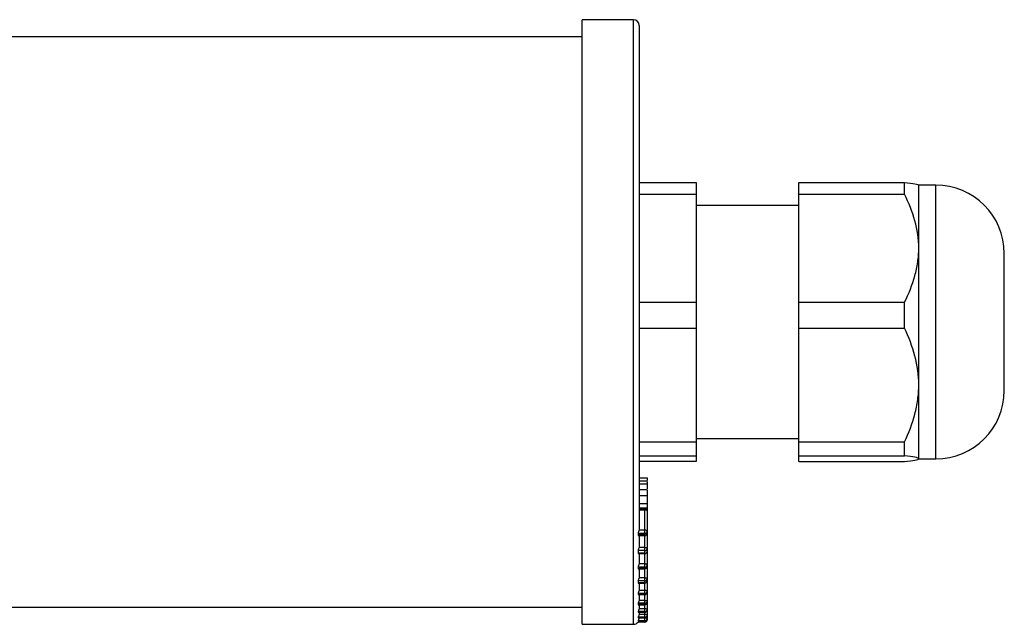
# Model space of a CAD drawing. Header units: millimetres. Extents: x -595 to 1062, y 402 to 460.
# Tile 2 of 3: x 855 to 941, y 404 to 457. Entities that reach past the tile are written whole.
import ezdxf

# ---------------------------------------------------------------- set-up
doc = ezdxf.new("R2010")
doc.units = ezdxf.units.MM

msp = doc.modelspace()

# ---------------------------------------------------------------- linework, layer by layer
at = {"color": 7, "linetype": 'Continuous', "lineweight": 25}
for p, q in [((908.494, 457.365), (903.994, 457.365)), ((903.994, 404.365), (903.994, 457.365)), ((908.994, 456.865), (908.994, 412.693)), ((903.994, 455.865), (-558.006, 455.865)), ((908.994, 443.107), (913.994, 443.107)), ((913.994, 443.107), (913.994, 442.063)), ((922.994, 443.107), (932.244, 443.107)), ((922.994, 442.063), (922.994, 443.107)), ((932.244, 442.063), (932.244, 443.107)), ((934.994, 442.865), (933.494, 442.865)), ((933.494, 437.33), (933.494, 442.865)), ((908.994, 442.063), (913.994, 442.063)), ((913.994, 442.063), (913.994, 432.596)), ((922.994, 442.063), (932.244, 442.063)), ((922.994, 432.596), (922.994, 442.063)), ((922.994, 441.065), (913.994, 441.065)), ((933.494, 425.342), (933.494, 437.33)), ((940.994, 434.097), (940.994, 436.865)), ((940.994, 424.865), (940.994, 434.097)), ((908.994, 432.596), (913.994, 432.596)), ((913.994, 432.596), (913.994, 430.33)), ((922.994, 432.596), (932.244, 432.596)), ((922.994, 430.33), (922.994, 432.596)), ((932.244, 430.33), (932.244, 432.596)), ((908.994, 430.33), (913.994, 430.33)), ((913.994, 430.33), (913.994, 420.354)), ((922.994, 430.33), (932.244, 430.33)), ((922.994, 420.354), (922.994, 430.33)), ((933.494, 418.877), (933.494, 425.342)), ((908.994, 420.354), (913.994, 420.354)), ((913.994, 420.665), (922.994, 420.665)), ((913.994, 420.354), (913.994, 419.132)), ((922.994, 420.354), (932.244, 420.354)), ((922.994, 419.132), (922.994, 420.354)), ((932.244, 419.132), (932.244, 420.354)), ((908.994, 419.132), (913.994, 419.132)), ((913.994, 418.623), (908.994, 418.623)), ((913.994, 419.132), (913.994, 418.623)), ((922.994, 419.132), (932.244, 419.132)), ((922.994, 418.623), (922.994, 419.132)), ((922.994, 418.623), (932.244, 418.623)), ((933.494, 418.865), (934.994, 418.865)), ((908.994, 417.203), (909.694, 417.203)), ((908.994, 417.199), (909.694, 417.199)), ((909.694, 416.899), (908.994, 416.899)), ((909.694, 417.203), (909.694, 417.199)), ((909.694, 417.199), (909.694, 416.974)), ((908.994, 416.672), (909.694, 416.672)), ((908.994, 416.672), (909.694, 416.672)), ((909.694, 416.166), (908.994, 416.166)), ((909.694, 416.672), (909.694, 416.672)), ((909.694, 416.166), (909.694, 415.699)), ((908.994, 415.666), (909.694, 415.666)), ((909.694, 415.699), (909.694, 415.666)), ((909.694, 415.666), (909.694, 414.955)), ((908.994, 414.955), (909.694, 414.955)), ((908.994, 414.951), (909.694, 414.951)), ((908.994, 414.577), (909.694, 414.577)), ((908.994, 414.537), (909.694, 414.537)), ((908.994, 414.428), (909.694, 414.428)), ((908.994, 414.402), (909.694, 414.402)), ((909.694, 414.955), (909.694, 414.951)), ((909.694, 414.951), (909.694, 414.577)), ((909.694, 414.577), (909.694, 414.537)), ((909.694, 414.537), (909.694, 414.428)), ((909.694, 414.428), (909.694, 414.402)), ((909.694, 414.402), (909.694, 414.318)), ((909.694, 414.318), (909.694, 412.479)), ((909.494, 412.621), (908.983, 412.621)), ((909.494, 412.338), (909.494, 412.621)), ((909.494, 412.338), (908.893, 412.338)), ((909.494, 412.197), (908.893, 412.197)), ((908.931, 412.138), (909.494, 412.138)), ((908.994, 412.138), (908.994, 411.191)), ((909.494, 412.197), (909.494, 412.338)), ((909.694, 412.479), (909.694, 412.338)), ((909.694, 412.338), (909.694, 410.983)), ((909.494, 410.83), (908.892, 410.83)), ((909.494, 411.111), (908.983, 411.111)), ((909.494, 410.83), (909.494, 411.111)), ((909.494, 410.605), (909.494, 410.83)), ((909.694, 410.983), (909.694, 410.758)), ((909.494, 410.605), (908.892, 410.605)), ((908.924, 410.558), (909.494, 410.558)), ((908.994, 410.558), (908.994, 409.74)), ((909.694, 410.758), (909.694, 409.542)), ((909.494, 409.378), (908.893, 409.378)), ((909.494, 409.263), (908.893, 409.263)), ((908.917, 409.227), (909.494, 409.227)), ((909.494, 409.656), (908.983, 409.656)), ((908.994, 409.227), (908.994, 408.538)), ((909.494, 409.378), (909.494, 409.656)), ((909.494, 409.263), (909.494, 409.378)), ((909.694, 409.542), (909.694, 409.427)), ((909.694, 409.427), (909.694, 408.348)), ((909.494, 408.448), (908.983, 408.448)), ((909.494, 408.175), (909.494, 408.448)), ((909.694, 408.348), (909.694, 408.173)), ((909.494, 408.175), (908.892, 408.175)), ((909.494, 408), (908.892, 408)), ((908.911, 407.973), (909.494, 407.973)), ((908.994, 407.973), (908.994, 407.429)), ((909.494, 408), (909.494, 408.175)), ((909.694, 408.173), (909.694, 407.252)), ((909.494, 407.07), (908.893, 407.07)), ((909.494, 406.986), (908.893, 406.986)), ((908.907, 406.967), (909.494, 406.967)), ((909.494, 407.336), (908.983, 407.336)), ((908.994, 406.967), (908.994, 406.564)), ((909.494, 407.07), (909.494, 407.336)), ((909.494, 406.986), (909.494, 407.07)), ((909.694, 407.252), (909.694, 407.167)), ((909.694, 407.167), (909.694, 406.398)), ((-558.006, 405.865), (903.994, 405.865)), ((909.494, 406.21), (908.892, 406.21)), ((909.494, 406.09), (908.892, 406.09)), ((908.902, 406.078), (909.494, 406.078)), ((909.494, 406.466), (908.983, 406.466)), ((909.494, 405.731), (908.983, 405.731)), ((908.994, 406.078), (908.994, 405.83)), ((909.494, 406.21), (909.494, 406.466)), ((909.494, 406.09), (909.494, 406.21)), ((909.494, 405.486), (909.494, 405.731)), ((909.694, 406.398), (909.694, 406.278)), ((909.694, 406.278), (909.694, 405.679)), ((909.694, 405.679), (909.694, 405.628)), ((909.494, 404.994), (908.892, 404.994)), ((908.892, 404.933), (908.896, 404.932)), ((909.494, 404.933), (908.892, 404.933)), ((909.494, 405.486), (908.893, 405.486)), ((908.893, 405.434), (908.898, 405.428)), ((909.494, 405.434), (908.893, 405.434)), ((908.896, 404.93), (909.494, 404.93)), ((908.898, 405.428), (909.494, 405.428)), ((909.494, 405.226), (908.983, 405.226)), ((908.987, 404.93), (908.983, 404.89)), ((909.494, 404.89), (908.983, 404.89)), ((908.994, 405.428), (908.994, 405.328)), ((909.494, 405.434), (909.494, 405.486)), ((909.494, 404.994), (909.494, 405.226)), ((909.494, 404.933), (909.494, 404.994)), ((909.494, 404.673), (909.494, 404.89)), ((909.694, 405.628), (909.694, 405.191)), ((909.694, 405.191), (909.694, 405.13)), ((909.694, 405.13), (909.694, 404.872)), ((909.694, 404.872), (909.694, 404.855)), ((909.694, 404.855), (909.694, 404.764)), ((903.994, 404.365), (908.494, 404.365)), ((909.494, 404.564), (908.892, 404.564)), ((909.494, 404.673), (908.893, 404.673)), ((908.893, 404.655), (908.895, 404.657)), ((909.494, 404.655), (908.893, 404.655)), ((908.895, 404.655), (909.494, 404.655)), ((909.494, 404.655), (909.494, 404.673))]:
    msp.add_line(p, q, dxfattribs=at)
at = {"color": 8, "linetype": 'Continuous', "lineweight": 25}
for p, q in [((908.494, 404.365), (908.494, 457.365)), ((934.994, 437.33), (934.994, 442.865)), ((934.994, 418.865), (934.994, 437.33)), ((909.494, 412.621), (909.494, 414.402)), ((909.494, 412.138), (909.494, 412.197)), ((909.494, 411.111), (909.494, 412.138)), ((909.494, 410.558), (909.494, 410.605)), ((909.494, 409.656), (909.494, 410.558)), ((909.494, 409.227), (909.494, 409.263)), ((909.494, 408.448), (909.494, 409.227)), ((909.494, 407.973), (909.494, 408)), ((909.494, 407.336), (909.494, 407.973)), ((909.494, 406.967), (909.494, 406.986)), ((909.494, 406.466), (909.494, 406.967)), ((909.494, 406.078), (909.494, 406.09)), ((909.494, 405.731), (909.494, 406.078)), ((909.494, 405.428), (909.494, 405.434)), ((909.494, 405.226), (909.494, 405.428)), ((909.494, 404.93), (909.494, 404.933)), ((909.494, 404.89), (909.494, 404.93)), ((909.494, 404.655), (909.494, 404.655)), ((909.494, 404.564), (909.494, 404.655)), ((909.672, 404.764), (909.694, 404.764))]:
    msp.add_line(p, q, dxfattribs=at)
at = {"color": 7, "linetype": 'Continuous', "lineweight": 25, "flags": 128}
for points in [[(909.494, 411.111), (909.533, 411.109), (909.57, 411.102), (909.605, 411.09), (909.635, 411.074), (909.66, 411.054), (909.678, 411.032), (909.69, 411.008), (909.694, 410.983)], [(909.694, 409.542), (909.69, 409.564), (909.678, 409.585), (909.66, 409.605), (909.635, 409.623), (909.605, 409.637), (909.57, 409.648), (909.533, 409.654), (909.494, 409.656)], [(909.494, 408.448), (909.533, 408.446), (909.57, 408.441), (909.605, 408.431), (909.635, 408.419), (909.66, 408.404), (909.678, 408.387), (909.69, 408.368), (909.694, 408.348)], [(909.694, 407.252), (909.69, 407.268), (909.678, 407.284), (909.66, 407.299), (909.635, 407.311), (909.605, 407.322), (909.57, 407.33), (909.533, 407.335), (909.494, 407.336)], [(909.494, 406.466), (909.533, 406.465), (909.57, 406.461), (909.605, 406.455), (909.635, 406.446), (909.66, 406.436), (909.678, 406.424), (909.69, 406.411), (909.694, 406.398)]]:
    msp.add_lwpolyline(points, dxfattribs=at)
at = {"color": 7, "linetype": 'Continuous', "lineweight": 25}
for centre, radius, start, end in [((908.494, 456.865), 0.5, 360, 90), ((934.994, 436.865), 6, 0, 90), ((934.994, 424.865), 6, 270, 0), ((909.494, 414.318), 0.2, 0, 25.01212), ((909.519, 412.444), 0.179, 11.42175, 98.04947), ((909.519, 412.515), 0.179, 261.95053, 348.57825), ((909.494, 412.338), 0.2, 270, 0), ((909.519, 412.373), 0.179, 261.95053, 348.57825), ((909.514, 411.01), 0.181, 263.45913, 351.44831), ((909.494, 410.758), 0.2, 270, 0), ((909.514, 410.785), 0.181, 263.45913, 351.44831), ((909.51, 409.562), 0.185, 264.88893, 353.75645), ((909.494, 409.427), 0.2, 270, 0), ((909.51, 409.447), 0.185, 264.88893, 353.75645), ((909.506, 408.363), 0.188, 266.18874, 355.59805), ((909.494, 408.173), 0.2, 270, 0), ((909.506, 408.188), 0.188, 266.18874, 355.59805), ((909.502, 407.262), 0.191, 267.32466, 357.04786), ((909.494, 407.167), 0.2, 270, 0), ((909.502, 407.177), 0.191, 267.32466, 357.04786), ((909.499, 406.404), 0.194, 268.27456, 358.16379), ((909.494, 406.278), 0.2, 270, 0), ((909.499, 406.284), 0.194, 268.27456, 358.16379), ((909.54, 405.499), 0.237, 49.60931, 101.36905), ((909.497, 405.683), 0.197, 269.02424, 358.98981), ((909.494, 405.628), 0.2, 270, 0), ((909.497, 405.631), 0.197, 269.02424, 358.98981), ((909.542, 404.912), 0.318, 61.51839, 98.77946), ((909.495, 405.193), 0.198, 269.56481, 359.55809), ((909.494, 405.13), 0.2, 270, 0), ((909.495, 405.132), 0.198, 269.56481, 359.55809), ((909.543, 404.303), 0.589, 75.20406, 94.83381), ((909.494, 404.873), 0.2, 269.89099, 359.89057), ((909.494, 404.855), 0.2, 270, 0), ((909.494, 404.855), 0.2, 269.89099, 359.89057), ((908.494, 404.865), 0.5, 270, 322.95875), ((909.494, 404.764), 0.2, 270, 0)]:
    msp.add_arc(centre, radius, start, end, dxfattribs=at)
at = {"color": 8, "linetype": 'Continuous', "lineweight": 25}
msp.add_arc((909.574, 414.313), 0.12, 2.16087, 48.12871, dxfattribs=at)
at = {"color": 7, "linetype": 'Continuous', "lineweight": 25}
for points, knots in [([(932.244, 443.107), (932.622, 443.067), (932.935, 443.025), (933.262, 442.962), (933.347, 442.94), (933.463, 442.897), (933.494, 442.875), (933.494, 442.853)], [0, 0, 0, 0, 0.5, 0.5, 0.75, 0.75, 1, 1, 1, 1]), ([(933.494, 437.33), (933.494, 438.15), (933.374, 438.954), (932.939, 440.532), (932.623, 441.309), (932.244, 442.063)], [0, 0, 0, 0, 0.5, 0.5, 1, 1, 1, 1]), ([(932.244, 432.596), (932.622, 433.349), (932.935, 434.117), (933.262, 435.298), (933.347, 435.697), (933.463, 436.507), (933.494, 436.919), (933.494, 437.33)], [0, 0, 0, 0, 0.5, 0.5, 0.75, 0.75, 1, 1, 1, 1]), ([(933.494, 425.342), (933.494, 426.207), (933.374, 427.053), (932.939, 428.716), (932.623, 429.536), (932.244, 430.33)], [0, 0, 0, 0, 0.5, 0.5, 1, 1, 1, 1]), ([(932.244, 420.354), (932.622, 421.148), (932.935, 421.956), (933.262, 423.201), (933.347, 423.622), (933.463, 424.475), (933.494, 424.909), (933.494, 425.342)], [0, 0, 0, 0, 0.5, 0.5, 0.75, 0.75, 1, 1, 1, 1]), ([(933.494, 418.877), (933.494, 418.921), (933.374, 418.965), (932.939, 419.049), (932.623, 419.091), (932.244, 419.132)], [0, 0, 0, 0, 0.5, 0.5, 1, 1, 1, 1]), ([(932.244, 418.623), (932.622, 418.663), (932.935, 418.704), (933.262, 418.768), (933.347, 418.789), (933.463, 418.833), (933.494, 418.855), (933.494, 418.877)], [0, 0, 0, 0, 0.5, 0.5, 0.75, 0.75, 1, 1, 1, 1]), ([(909.694, 416.881), (909.694, 416.887), (909.694, 416.91), (909.694, 416.817), (909.694, 416.72), (909.694, 416.672)], [0, 0, 0, 0, 0.134842, 0.56678, 1, 1, 1, 1]), ([(909.694, 416.672), (909.694, 416.605), (909.694, 416.487), (909.694, 416.316), (909.694, 416.242)], [0, 0, 0, 0, 0.56317, 1, 1, 1, 1]), ([(908.983, 412.621), (908.972, 412.583), (908.951, 412.532), (908.911, 412.43), (908.893, 412.377), (908.893, 412.338)], [0, 0, 0, 0, 0.5, 0.5, 1, 1, 1, 1]), ([(908.893, 412.197), (908.894, 412.184), (908.897, 412.159), (908.913, 412.14), (908.925, 412.14), (908.931, 412.14)], [0, 0, 0, 0, 0.365346, 0.729062, 1, 1, 1, 1]), ([(908.983, 411.111), (908.971, 411.07), (908.95, 411.018), (908.911, 410.916), (908.892, 410.865), (908.892, 410.83)], [0, 0, 0, 0, 0.5, 0.5, 1, 1, 1, 1]), ([(908.892, 410.605), (908.894, 410.593), (908.896, 410.571), (908.91, 410.558), (908.92, 410.56), (908.924, 410.56)], [0, 0, 0, 0, 0.412266, 0.822704, 1, 1, 1, 1]), ([(908.983, 409.656), (908.972, 409.612), (908.951, 409.558), (908.911, 409.458), (908.893, 409.409), (908.893, 409.378)], [0, 0, 0, 0, 0.5, 0.5, 1, 1, 1, 1]), ([(908.893, 409.263), (908.894, 409.253), (908.897, 409.234), (908.909, 409.225), (908.917, 409.227), (908.917, 409.228)], [0, 0, 0, 0, 0.474566, 0.947014, 1, 1, 1, 1]), ([(908.983, 408.448), (908.971, 408.401), (908.95, 408.347), (908.911, 408.249), (908.892, 408.203), (908.892, 408.175)], [0, 0, 0, 0, 0.5, 0.5, 1, 1, 1, 1]), ([(908.892, 408), (908.894, 407.991), (908.896, 407.976), (908.907, 407.975), (908.911, 407.975)], [0, 0, 0, 0, 0.554767, 1, 1, 1, 1]), ([(908.983, 407.336), (908.972, 407.287), (908.951, 407.233), (908.911, 407.137), (908.893, 407.094), (908.893, 407.07)], [0, 0, 0, 0, 0.5, 0.5, 1, 1, 1, 1]), ([(908.893, 406.986), (908.894, 406.978), (908.895, 406.967), (908.904, 406.969), (908.907, 406.969)], [0, 0, 0, 0, 0.669519, 1, 1, 1, 1]), ([(908.983, 406.466), (908.971, 406.416), (908.95, 406.361), (908.911, 406.269), (908.892, 406.229), (908.892, 406.21)], [0, 0, 0, 0, 0.5, 0.5, 1, 1, 1, 1]), ([(908.892, 406.09), (908.893, 406.084), (908.894, 406.077), (908.9, 406.079), (908.902, 406.079)], [0, 0, 0, 0, 0.8408, 1, 1, 1, 1]), ([(908.983, 405.731), (908.972, 405.679), (908.951, 405.625), (908.911, 405.537), (908.893, 405.5), (908.893, 405.486)], [0, 0, 0, 0, 0.5, 0.5, 1, 1, 1, 1]), ([(908.983, 405.226), (908.971, 405.173), (908.95, 405.119), (908.911, 405.036), (908.892, 405.004), (908.892, 404.994)], [0, 0, 0, 0, 0.5, 0.5, 1, 1, 1, 1]), ([(908.983, 404.89), (908.972, 404.836), (908.951, 404.784), (908.911, 404.706), (908.893, 404.678), (908.893, 404.673)], [0, 0, 0, 0, 0.5, 0.5, 1, 1, 1, 1]), ([(908.945, 404.655), (908.943, 404.65), (908.933, 404.624), (908.913, 404.594), (908.895, 404.568), (908.893, 404.565), (908.892, 404.564)], [0, 0, 0, 0, 0.083798, 0.452074, 0.757382, 1, 1, 1, 1])]:
    msp.add_open_spline(points, degree=3, knots=knots, dxfattribs=at)
for points in [[(908.994, 412.693), (908.994, 412.669), (908.99, 412.645), (908.983, 412.621)], [(908.893, 412.338), (908.893, 412.291), (908.893, 412.244), (908.893, 412.197)], [(908.892, 410.83), (908.893, 410.755), (908.893, 410.68), (908.892, 410.605)], [(908.994, 411.191), (908.994, 411.164), (908.99, 411.138), (908.983, 411.111)], [(908.893, 409.378), (908.893, 409.34), (908.893, 409.301), (908.893, 409.263)], [(908.994, 409.74), (908.994, 409.712), (908.99, 409.684), (908.983, 409.656)], [(908.994, 408.538), (908.994, 408.508), (908.99, 408.478), (908.983, 408.448)], [(908.892, 408.175), (908.893, 408.117), (908.893, 408.058), (908.892, 408)], [(908.994, 407.429), (908.994, 407.398), (908.99, 407.367), (908.983, 407.336)], [(908.893, 407.07), (908.893, 407.042), (908.893, 407.014), (908.893, 406.986)], [(908.994, 406.564), (908.994, 406.531), (908.99, 406.498), (908.983, 406.466)], [(908.892, 406.21), (908.893, 406.17), (908.893, 406.13), (908.892, 406.09)], [(908.994, 405.83), (908.994, 405.797), (908.99, 405.764), (908.983, 405.731)], [(908.892, 404.994), (908.893, 404.974), (908.893, 404.954), (908.892, 404.933)], [(908.893, 405.486), (908.893, 405.469), (908.893, 405.452), (908.893, 405.434)], [(908.994, 405.328), (908.994, 405.293), (908.99, 405.259), (908.983, 405.226)], [(908.893, 404.673), (908.893, 404.667), (908.893, 404.661), (908.893, 404.655)]]:
    msp.add_open_spline(points, degree=3, dxfattribs=at)

doc.saveas('drawing.dxf')
